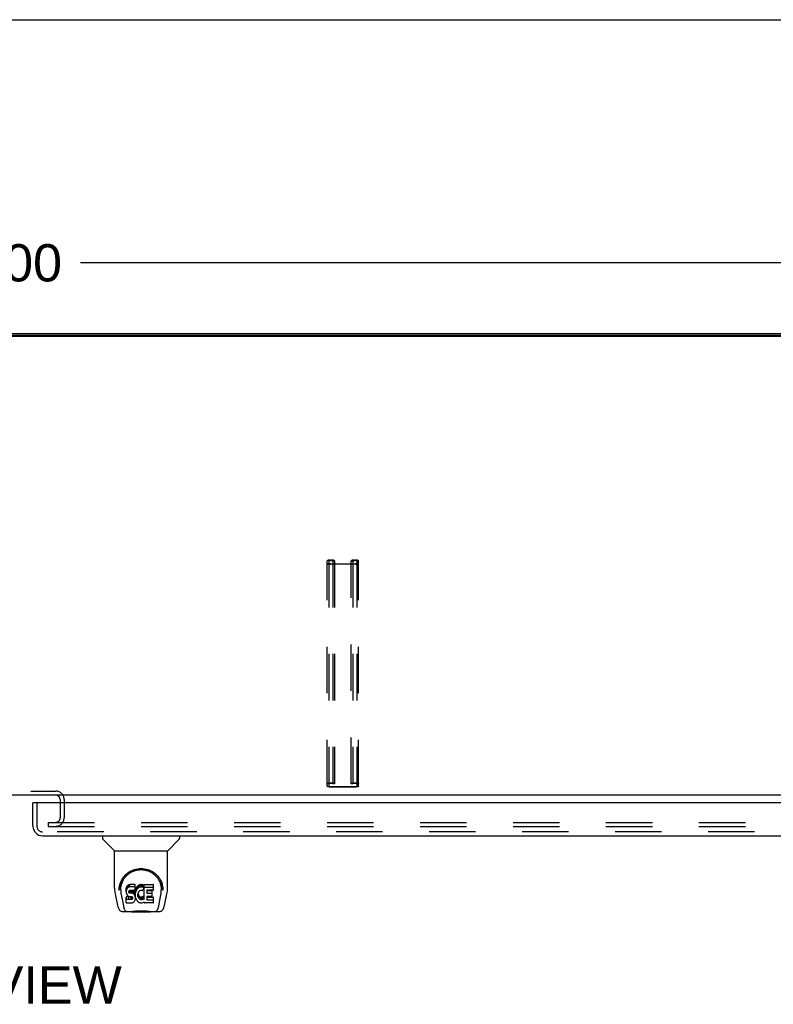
# Model space of a CAD drawing. Header units: inches. Extents: x 0 to 220, y 0 to 142.
# Tile 72 of 76: x 70 to 89, y 117 to 142. Entities that reach past the tile are written whole.
import ezdxf

# ---------------------------------------------------------------- set-up
doc = ezdxf.new("R2010")
doc.units = ezdxf.units.IN
doc.header["$LTSCALE"] = 12.090517
doc.header["$MEASUREMENT"] = 0
doc.linetypes.add('HIDDEN', pattern=[0.2, 0.1, -0.1])
doc.layers.get('0').update_dxf_attribs({"linetype": 'CONTINUOUS'})
for name, color, linetype in [('DEFAULT_2', 8, 'HIDDEN'), ('DIMENSIONS', 7, 'CONTINUOUS'), ('RIGHT_DOOR_ASSEMBLY', 7, 'CONTINUOUS')]:
    doc.layers.add(name, color=color, linetype=linetype)
doc.styles.get("Standard").update_dxf_attribs({"font": 'arial.ttf'})
doc.dimstyles.new('DIMSTYLE_1', dxfattribs={"dimtxt": 0.969828, "dimasz": 1.293103, "dimexe": 0.09, "dimexo": 0.07, "dimgap": 0.0375, "dimtad": 0, "dimtih": 1, "dimtoh": 1, "dimzin": 4, "dimdsep": 46, "dimtxsty": 'Standard', "dimblk": '_FILLED', "dimblk1": '_FILLED', "dimblk2": '_FILLED', "dimcen": 0.09, "dimazin": 1, "dimtfac": 1, "dimtdec": 3, "dimtofl": 0, "dimtmove": 0, "dimatfit": 3, "dimldrblk": '_FILLED', "dimfxl": 0, "dimtolj": 1, "dimtzin": 4, "dimarcsym": 0})

# ---------------------------------------------------------------- blocks, each defined once
blk = doc.blocks.new('_FILLED')
at = {"color": 0, "linetype": 'ByBlock'}
blk.add_solid([(0, 0), (-1, 0.2), (-1, -0.2)], dxfattribs=at)
blk = doc.blocks.new('*D9')
at = {"layer": 'DIMENSIONS', "color": 2, "linetype": 'Continuous'}
for p, q in [((39.047, 134.894), (39.047, 137.084)), ((99.047, 134.894), (99.047, 137.084)), ((39.047, 135.92), (66.867, 135.92)), ((99.047, 135.92), (71.226, 135.92))]:
    blk.add_line(p, q, dxfattribs=at)
at = {"layer": 'DIMENSIONS', "color": 2, "linetype": 'Continuous', "xscale": 1.2931034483, "yscale": 1.2931034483, "zscale": 1.2931034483, "rotation": 180}
blk.add_blockref('_FILLED', (39.047, 135.92), dxfattribs=at)
at = {"layer": 'DIMENSIONS', "color": 2, "linetype": 'Continuous', "xscale": 1.2931034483, "yscale": 1.2931034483, "zscale": 1.2931034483}
blk.add_blockref('_FILLED', (99.047, 135.92), dxfattribs=at)
at = {"layer": 'DIMENSIONS', "color": 2, "linetype": 'Continuous', "insert": (69.047, 136.405), "char_height": 0.9698, "width": 3.38899, "attachment_point": 2, "line_spacing_factor": 0.9}
blk.add_mtext('60.00', dxfattribs=at)

msp = doc.modelspace()

# ---------------------------------------------------------------- linework, layer by layer
at = {"color": 7, "linetype": 'Continuous'}
for p, q in [((0, 142.241), (219.828, 142.241)), ((98.935, 134.003), (39.159, 134.003)), ((97.494, 122.08), (40.599, 122.08)), ((70.693, 121.937), (70.693, 121.876))]:
    msp.add_line(p, q, dxfattribs=at)
at = {"color": 3, "linetype": 'Continuous'}
for p, q in [((39.151, 134.08), (98.943, 134.08)), ((98.935, 134.03), (39.159, 134.03))]:
    msp.add_line(p, q, dxfattribs=at)
msp.add_arc((70.578, 121.965), 0.115, 0, 64.7498, dxfattribs=at)
at = {"layer": 'DEFAULT_2', "color": 8, "linetype": 'HIDDEN'}
for p, q in [((77.64, 122.31), (77.64, 128.17)), ((77.68, 128.17), (77.68, 122.31)), ((77.72, 128.19), (77.748, 128.19)), ((77.748, 128.18), (77.72, 128.18)), ((77.72, 128.096), (78.373, 128.096)), ((78.373, 128.085), (77.72, 128.085)), ((77.788, 128.17), (77.788, 122.37)), ((77.828, 128.166), (77.788, 128.166)), ((77.828, 128.17), (77.828, 122.37)), ((78.265, 122.37), (78.265, 128.17)), ((78.305, 128.166), (78.265, 128.166)), ((78.305, 128.17), (78.305, 122.37)), ((78.345, 128.19), (78.373, 128.19)), ((78.373, 128.18), (78.345, 128.18)), ((78.413, 128.17), (78.413, 122.31)), ((78.453, 122.31), (78.453, 128.17)), ((77.72, 122.395), (77.748, 122.395)), ((77.748, 122.384), (77.72, 122.384)), ((78.345, 122.395), (78.373, 122.395)), ((78.373, 122.384), (78.345, 122.384)), ((67.516, 122.184), (70.578, 122.184)), ((77.72, 122.3), (78.373, 122.3)), ((78.373, 122.29), (77.72, 122.29)), ((77.828, 122.37), (77.788, 122.37)), ((78.305, 122.37), (78.265, 122.37)), ((70.693, 121.965), (70.693, 121.937)), ((70.693, 121.876), (70.693, 121.486)), ((70.797, 121.965), (70.797, 121.486)), ((70.38, 121.371), (97.397, 121.371)), ((70.38, 121.371), (70.38, 121.267)), ((70.38, 121.267), (97.397, 121.267))]:
    msp.add_line(p, q, dxfattribs=at)
for points in [[(77.72, 128.19), (77.71, 128.19), (77.7, 128.19), (77.69, 128.189), (77.68, 128.188), (77.672, 128.186), (77.664, 128.184), (77.657, 128.182), (77.651, 128.18), (77.646, 128.178), (77.643, 128.175), (77.641, 128.172), (77.64, 128.17)], [(77.64, 128.106), (77.641, 128.103), (77.643, 128.101), (77.646, 128.098), (77.651, 128.096), (77.657, 128.093), (77.664, 128.091), (77.672, 128.089), (77.68, 128.088), (77.69, 128.087), (77.7, 128.086), (77.71, 128.085), (77.72, 128.085)], [(77.68, 128.17), (77.681, 128.171), (77.682, 128.173), (77.685, 128.174), (77.688, 128.176), (77.692, 128.177), (77.697, 128.178), (77.702, 128.179), (77.708, 128.179), (77.714, 128.18), (77.72, 128.18)], [(77.72, 128.096), (77.714, 128.096), (77.708, 128.096), (77.702, 128.097), (77.697, 128.097), (77.692, 128.099), (77.688, 128.1), (77.685, 128.101), (77.682, 128.103), (77.681, 128.104), (77.68, 128.106)], [(77.828, 128.17), (77.827, 128.172), (77.825, 128.175), (77.822, 128.178), (77.817, 128.18), (77.811, 128.182), (77.804, 128.184), (77.797, 128.186), (77.788, 128.188), (77.779, 128.189), (77.769, 128.19), (77.758, 128.19), (77.748, 128.19)], [(77.748, 128.18), (77.754, 128.18), (77.76, 128.179), (77.766, 128.179), (77.771, 128.178), (77.776, 128.177), (77.78, 128.176), (77.784, 128.174), (77.786, 128.173), (77.787, 128.171), (77.788, 128.17)], [(78.345, 128.19), (78.335, 128.19), (78.325, 128.19), (78.315, 128.189), (78.305, 128.188), (78.297, 128.186), (78.289, 128.184), (78.282, 128.182), (78.276, 128.18), (78.271, 128.178), (78.268, 128.175), (78.266, 128.172), (78.265, 128.17)], [(78.305, 128.17), (78.306, 128.171), (78.307, 128.173), (78.31, 128.174), (78.313, 128.176), (78.317, 128.177), (78.322, 128.178), (78.327, 128.179), (78.333, 128.179), (78.339, 128.18), (78.345, 128.18)], [(78.453, 128.17), (78.452, 128.172), (78.45, 128.175), (78.447, 128.178), (78.442, 128.18), (78.436, 128.182), (78.429, 128.184), (78.422, 128.186), (78.413, 128.188), (78.404, 128.189), (78.394, 128.19), (78.383, 128.19), (78.373, 128.19)], [(78.373, 128.18), (78.379, 128.18), (78.385, 128.179), (78.391, 128.179), (78.396, 128.178), (78.401, 128.177), (78.405, 128.176), (78.409, 128.174), (78.411, 128.173), (78.412, 128.171), (78.413, 128.17)], [(78.373, 128.085), (78.383, 128.085), (78.394, 128.086), (78.404, 128.087), (78.413, 128.088), (78.422, 128.089), (78.429, 128.091), (78.436, 128.093), (78.442, 128.096), (78.447, 128.098), (78.45, 128.101), (78.452, 128.103), (78.453, 128.106)], [(78.413, 128.106), (78.412, 128.104), (78.411, 128.103), (78.409, 128.101), (78.405, 128.1), (78.401, 128.099), (78.396, 128.097), (78.391, 128.097), (78.385, 128.096), (78.379, 128.096), (78.373, 128.096)], [(77.64, 122.374), (77.641, 122.377), (77.643, 122.379), (77.646, 122.382), (77.651, 122.384), (77.657, 122.387), (77.664, 122.389), (77.672, 122.39), (77.68, 122.392), (77.69, 122.393), (77.7, 122.394), (77.71, 122.395), (77.72, 122.395)], [(77.72, 122.384), (77.714, 122.384), (77.708, 122.384), (77.702, 122.383), (77.697, 122.382), (77.692, 122.381), (77.688, 122.38), (77.685, 122.379), (77.682, 122.377), (77.681, 122.376), (77.68, 122.374)], [(77.748, 122.395), (77.758, 122.395), (77.769, 122.394), (77.779, 122.393), (77.788, 122.392), (77.797, 122.39), (77.804, 122.389), (77.811, 122.387), (77.817, 122.384), (77.822, 122.382), (77.825, 122.379), (77.827, 122.377), (77.828, 122.374)], [(77.788, 122.374), (77.787, 122.376), (77.786, 122.377), (77.784, 122.379), (77.78, 122.38), (77.776, 122.381), (77.771, 122.382), (77.766, 122.383), (77.76, 122.384), (77.754, 122.384), (77.748, 122.384)], [(78.265, 122.374), (78.266, 122.377), (78.268, 122.379), (78.271, 122.382), (78.276, 122.384), (78.282, 122.387), (78.289, 122.389), (78.297, 122.39), (78.305, 122.392), (78.315, 122.393), (78.325, 122.394), (78.335, 122.395), (78.345, 122.395)], [(78.345, 122.384), (78.339, 122.384), (78.333, 122.384), (78.327, 122.383), (78.322, 122.382), (78.317, 122.381), (78.313, 122.38), (78.31, 122.379), (78.307, 122.377), (78.306, 122.376), (78.305, 122.374)], [(78.373, 122.395), (78.383, 122.395), (78.394, 122.394), (78.404, 122.393), (78.413, 122.392), (78.422, 122.39), (78.429, 122.389), (78.436, 122.387), (78.442, 122.384), (78.447, 122.382), (78.45, 122.379), (78.452, 122.377), (78.453, 122.374)], [(78.413, 122.374), (78.412, 122.376), (78.411, 122.377), (78.409, 122.379), (78.405, 122.38), (78.401, 122.381), (78.396, 122.382), (78.391, 122.383), (78.385, 122.384), (78.379, 122.384), (78.373, 122.384)], [(77.72, 122.29), (77.71, 122.29), (77.7, 122.29), (77.69, 122.291), (77.68, 122.292), (77.672, 122.294), (77.664, 122.296), (77.657, 122.298), (77.651, 122.3), (77.646, 122.302), (77.643, 122.305), (77.641, 122.308), (77.64, 122.31)], [(77.68, 122.31), (77.681, 122.309), (77.682, 122.307), (77.685, 122.306), (77.688, 122.304), (77.692, 122.303), (77.697, 122.302), (77.702, 122.301), (77.708, 122.3), (77.714, 122.3), (77.72, 122.3)], [(78.373, 122.3), (78.379, 122.3), (78.385, 122.3), (78.391, 122.301), (78.396, 122.302), (78.401, 122.303), (78.405, 122.304), (78.409, 122.306), (78.411, 122.307), (78.412, 122.309), (78.413, 122.31)], [(78.453, 122.31), (78.452, 122.308), (78.45, 122.305), (78.447, 122.302), (78.442, 122.3), (78.436, 122.298), (78.429, 122.296), (78.422, 122.294), (78.413, 122.292), (78.404, 122.291), (78.394, 122.29), (78.383, 122.29), (78.373, 122.29)]]:
    msp.add_lwpolyline(points, dxfattribs=at)
for centre, radius, start, end in [((70.578, 121.965), 0.219, 0, 90), ((70.578, 121.965), 0.115, 64.7498, 90), ((70.578, 121.486), 0.219, 270, 360), ((70.578, 121.486), 0.115, 270, 360)]:
    msp.add_arc(centre, radius, start, end, dxfattribs=at)
at = {"layer": 'RIGHT_DOOR_ASSEMBLY', "color": 7, "linetype": 'Continuous'}
for p, q in [((70.046, 121.876), (69.984, 121.876)), ((71.793, 121.022), (71.793, 120.96)), ((72.102, 120.634), (71.804, 120.932)), ((73.491, 120.634), (73.789, 120.932)), ((73.801, 121.022), (73.801, 120.96)), ((72.108, 120.628), (73.486, 120.628)), ((72.108, 119.656), (72.108, 120.628)), ((73.486, 119.657), (73.486, 120.628)), ((72.226, 119.602), (72.226, 119.601)), ((72.233, 119.688), (72.232, 119.624)), ((72.27, 119.615), (72.27, 119.591)), ((72.412, 119.66), (72.411, 119.636)), ((72.411, 119.569), (72.411, 119.636)), ((72.412, 119.593), (72.411, 119.569)), ((72.411, 119.569), (72.411, 119.546)), ((72.417, 119.683), (72.412, 119.66)), ((72.412, 119.593), (72.412, 119.66)), ((72.417, 119.616), (72.412, 119.593)), ((72.427, 119.706), (72.417, 119.683)), ((72.417, 119.616), (72.417, 119.683)), ((72.427, 119.639), (72.417, 119.616)), ((72.44, 119.725), (72.427, 119.706)), ((72.427, 119.639), (72.427, 119.706)), ((72.44, 119.659), (72.427, 119.639)), ((72.449, 119.733), (72.44, 119.725)), ((72.44, 119.659), (72.44, 119.725)), ((72.449, 119.667), (72.44, 119.659)), ((72.459, 119.74), (72.449, 119.733)), ((72.449, 119.667), (72.449, 119.733)), ((72.459, 119.673), (72.449, 119.667)), ((72.48, 119.75), (72.459, 119.74)), ((72.459, 119.673), (72.459, 119.74)), ((72.48, 119.683), (72.459, 119.673)), ((72.504, 119.757), (72.48, 119.75)), ((72.48, 119.683), (72.48, 119.75)), ((72.504, 119.69), (72.48, 119.683)), ((72.482, 119.573), (72.484, 119.588)), ((72.482, 119.55), (72.482, 119.573)), ((72.482, 119.558), (72.482, 119.573)), ((72.484, 119.588), (72.487, 119.594)), ((72.485, 119.543), (72.485, 119.588)), ((72.487, 119.594), (72.493, 119.599)), ((72.489, 119.537), (72.489, 119.596)), ((72.493, 119.599), (72.508, 119.604)), ((72.495, 119.599), (72.495, 119.6)), ((72.51, 119.595), (72.495, 119.599)), ((72.495, 119.533), (72.495, 119.599)), ((72.643, 119.757), (72.504, 119.757)), ((72.504, 119.69), (72.504, 119.757)), ((72.643, 119.69), (72.504, 119.69)), ((72.508, 119.604), (72.522, 119.605)), ((72.534, 119.596), (72.51, 119.595)), ((72.51, 119.529), (72.51, 119.595)), ((72.522, 119.605), (72.635, 119.605)), ((72.558, 119.595), (72.534, 119.596)), ((72.534, 119.529), (72.534, 119.596)), ((72.581, 119.59), (72.558, 119.595)), ((72.558, 119.528), (72.558, 119.595)), ((72.592, 119.585), (72.581, 119.59)), ((72.581, 119.523), (72.581, 119.59)), ((72.602, 119.578), (72.592, 119.585)), ((72.592, 119.518), (72.592, 119.585)), ((72.619, 119.561), (72.602, 119.578)), ((72.602, 119.511), (72.602, 119.578)), ((72.632, 119.541), (72.619, 119.561)), ((72.619, 119.494), (72.619, 119.561)), ((72.635, 119.605), (72.641, 119.605)), ((72.641, 119.605), (72.643, 119.611)), ((72.645, 119.714), (72.643, 119.757)), ((72.643, 119.69), (72.643, 119.757)), ((72.645, 119.647), (72.643, 119.69)), ((72.643, 119.611), (72.644, 119.624)), ((72.647, 119.593), (72.643, 119.549)), ((72.644, 119.624), (72.645, 119.647)), ((72.645, 119.647), (72.645, 119.714)), ((72.651, 119.615), (72.647, 119.593)), ((72.647, 119.526), (72.647, 119.593)), ((72.658, 119.636), (72.651, 119.615)), ((72.651, 119.548), (72.651, 119.615)), ((72.658, 119.57), (72.651, 119.548)), ((72.666, 119.657), (72.658, 119.636)), ((72.658, 119.57), (72.658, 119.636)), ((72.666, 119.59), (72.658, 119.57)), ((72.677, 119.677), (72.666, 119.657)), ((72.666, 119.59), (72.666, 119.657)), ((72.677, 119.61), (72.666, 119.59)), ((72.69, 119.695), (72.677, 119.677)), ((72.677, 119.61), (72.677, 119.677)), ((72.69, 119.628), (72.677, 119.61)), ((72.704, 119.711), (72.69, 119.695)), ((72.69, 119.628), (72.69, 119.695)), ((72.704, 119.645), (72.69, 119.628)), ((72.721, 119.727), (72.704, 119.711)), ((72.704, 119.645), (72.704, 119.711)), ((72.721, 119.66), (72.704, 119.645)), ((72.739, 119.74), (72.721, 119.727)), ((72.721, 119.66), (72.721, 119.727)), ((72.739, 119.673), (72.721, 119.66)), ((72.74, 119.572), (72.726, 119.549)), ((72.759, 119.749), (72.739, 119.74)), ((72.739, 119.673), (72.739, 119.74)), ((72.759, 119.682), (72.739, 119.673)), ((72.748, 119.582), (72.74, 119.572)), ((72.759, 119.59), (72.748, 119.582)), ((72.781, 119.753), (72.759, 119.749)), ((72.759, 119.682), (72.759, 119.749)), ((72.781, 119.687), (72.759, 119.682)), ((72.784, 119.6), (72.759, 119.59)), ((72.803, 119.756), (72.781, 119.753)), ((72.781, 119.687), (72.781, 119.753)), ((72.803, 119.689), (72.781, 119.687)), ((72.797, 119.604), (72.784, 119.6)), ((72.81, 119.603), (72.797, 119.604)), ((72.803, 119.756), (72.826, 119.755)), ((72.803, 119.689), (72.803, 119.756)), ((72.826, 119.688), (72.803, 119.689)), ((72.823, 119.6), (72.81, 119.603)), ((72.835, 119.595), (72.823, 119.6)), ((72.837, 119.753), (72.826, 119.755)), ((72.826, 119.688), (72.826, 119.755)), ((72.837, 119.687), (72.826, 119.688)), ((72.848, 119.75), (72.837, 119.753)), ((72.837, 119.687), (72.837, 119.753)), ((72.848, 119.683), (72.837, 119.687)), ((72.868, 119.666), (72.841, 119.598)), ((72.866, 119.738), (72.848, 119.75)), ((72.848, 119.683), (72.848, 119.75)), ((72.866, 119.671), (72.848, 119.683)), ((72.866, 119.738), (72.866, 119.671)), ((72.868, 119.735), (72.868, 119.668)), ((72.876, 119.755), (73.113, 119.755)), ((72.876, 119.363), (72.876, 119.755)), ((72.876, 119.688), (73.113, 119.688)), ((72.947, 119.6), (72.947, 119.533)), ((73.113, 119.605), (72.951, 119.605)), ((72.951, 119.595), (73.082, 119.595)), ((73.087, 119.451), (73.087, 119.591)), ((73.118, 119.609), (73.118, 119.751)), ((73.36, 119.688), (73.361, 119.624)), ((73.368, 119.601), (73.368, 119.602)), ((72.123, 119.513), (72.188, 119.208)), ((72.279, 119.493), (72.336, 119.201)), ((72.411, 119.546), (72.415, 119.522)), ((72.413, 119.284), (72.413, 119.425)), ((72.415, 119.522), (72.424, 119.5)), ((72.477, 119.364), (72.417, 119.363)), ((72.477, 119.43), (72.418, 119.43)), ((72.418, 119.363), (72.418, 119.43)), ((72.424, 119.5), (72.436, 119.48)), ((72.436, 119.48), (72.453, 119.462)), ((72.453, 119.462), (72.473, 119.449)), ((72.473, 119.449), (72.484, 119.445)), ((72.538, 119.431), (72.477, 119.43)), ((72.477, 119.364), (72.477, 119.43)), ((72.538, 119.364), (72.477, 119.364)), ((72.482, 119.55), (72.482, 119.558)), ((72.485, 119.543), (72.482, 119.55)), ((72.484, 119.445), (72.495, 119.443)), ((72.489, 119.537), (72.485, 119.543)), ((72.495, 119.533), (72.489, 119.537)), ((72.51, 119.529), (72.495, 119.533)), ((72.495, 119.443), (72.543, 119.443)), ((72.534, 119.529), (72.51, 119.529)), ((72.558, 119.528), (72.534, 119.529)), ((72.553, 119.432), (72.538, 119.431)), ((72.538, 119.364), (72.538, 119.431)), ((72.553, 119.365), (72.538, 119.364)), ((72.543, 119.443), (72.55, 119.442)), ((72.55, 119.442), (72.557, 119.439)), ((72.559, 119.435), (72.553, 119.432)), ((72.553, 119.365), (72.553, 119.432)), ((72.559, 119.368), (72.553, 119.365)), ((72.557, 119.439), (72.563, 119.435)), ((72.581, 119.523), (72.558, 119.528)), ((72.561, 119.437), (72.559, 119.435)), ((72.559, 119.368), (72.559, 119.435)), ((72.565, 119.374), (72.559, 119.368)), ((72.563, 119.435), (72.568, 119.429)), ((72.565, 119.374), (72.565, 119.433)), ((72.574, 119.386), (72.565, 119.374)), ((72.568, 119.429), (72.575, 119.415)), ((72.574, 119.386), (72.574, 119.417)), ((72.577, 119.393), (72.574, 119.386)), ((72.575, 119.415), (72.577, 119.4)), ((72.577, 119.393), (72.577, 119.405)), ((72.577, 119.4), (72.577, 119.393)), ((72.592, 119.518), (72.581, 119.523)), ((72.602, 119.511), (72.592, 119.518)), ((72.619, 119.494), (72.602, 119.511)), ((72.605, 119.298), (72.622, 119.315)), ((72.632, 119.474), (72.619, 119.494)), ((72.622, 119.315), (72.629, 119.325)), ((72.629, 119.325), (72.634, 119.336)), ((72.642, 119.519), (72.632, 119.541)), ((72.632, 119.474), (72.632, 119.541)), ((72.642, 119.452), (72.632, 119.474)), ((72.634, 119.336), (72.643, 119.358)), ((72.643, 119.515), (72.642, 119.519)), ((72.642, 119.452), (72.642, 119.519)), ((72.648, 119.429), (72.642, 119.452)), ((72.643, 119.482), (72.643, 119.549)), ((72.647, 119.526), (72.643, 119.482)), ((72.643, 119.482), (72.644, 119.46)), ((72.643, 119.358), (72.649, 119.381)), ((72.644, 119.46), (72.647, 119.438)), ((72.651, 119.548), (72.647, 119.526)), ((72.647, 119.438), (72.651, 119.416)), ((72.65, 119.405), (72.648, 119.429)), ((72.649, 119.381), (72.65, 119.405)), ((72.65, 119.405), (72.65, 119.42)), ((72.651, 119.416), (72.658, 119.395)), ((72.658, 119.395), (72.68, 119.355)), ((72.68, 119.355), (72.692, 119.337)), ((72.692, 119.337), (72.707, 119.32)), ((72.707, 119.32), (72.723, 119.305)), ((72.713, 119.498), (72.712, 119.471)), ((72.712, 119.471), (72.713, 119.457)), ((72.716, 119.524), (72.713, 119.498)), ((72.713, 119.457), (72.713, 119.498)), ((72.713, 119.457), (72.717, 119.445)), ((72.715, 119.517), (72.717, 119.511)), ((72.72, 119.537), (72.716, 119.524)), ((72.717, 119.511), (72.727, 119.487)), ((72.717, 119.445), (72.717, 119.511)), ((72.717, 119.445), (72.727, 119.42)), ((72.726, 119.549), (72.72, 119.537)), ((72.723, 119.305), (72.741, 119.291)), ((72.727, 119.487), (72.74, 119.463)), ((72.727, 119.42), (72.727, 119.487)), ((72.727, 119.42), (72.74, 119.397)), ((72.74, 119.463), (72.749, 119.453)), ((72.74, 119.397), (72.74, 119.463)), ((72.74, 119.397), (72.749, 119.387)), ((72.749, 119.453), (72.759, 119.445)), ((72.749, 119.387), (72.749, 119.453)), ((72.749, 119.387), (72.759, 119.378)), ((72.759, 119.445), (72.77, 119.437)), ((72.759, 119.378), (72.759, 119.445)), ((72.759, 119.378), (72.77, 119.37)), ((72.77, 119.437), (72.782, 119.432)), ((72.77, 119.37), (72.77, 119.437)), ((72.77, 119.37), (72.782, 119.365)), ((72.782, 119.432), (72.796, 119.43)), ((72.782, 119.365), (72.782, 119.432)), ((72.782, 119.365), (72.796, 119.363)), ((72.796, 119.43), (72.809, 119.429)), ((72.796, 119.363), (72.796, 119.43)), ((72.796, 119.363), (72.809, 119.363)), ((72.809, 119.429), (72.822, 119.431)), ((72.809, 119.363), (72.809, 119.429)), ((72.809, 119.363), (72.822, 119.365)), ((72.822, 119.431), (72.835, 119.435)), ((72.822, 119.365), (72.822, 119.431)), ((72.822, 119.365), (72.835, 119.369)), ((72.835, 119.435), (72.847, 119.441)), ((72.835, 119.369), (72.835, 119.435)), ((72.835, 119.369), (72.847, 119.374)), ((72.847, 119.441), (72.858, 119.448)), ((72.847, 119.374), (72.847, 119.441)), ((72.847, 119.374), (72.858, 119.382)), ((72.858, 119.448), (72.858, 119.382)), ((72.865, 119.447), (72.876, 119.43)), ((72.865, 119.381), (72.876, 119.363)), ((72.948, 119.442), (72.948, 119.364)), ((72.951, 119.528), (73.082, 119.528)), ((73.082, 119.446), (72.952, 119.446)), ((72.952, 119.427), (73.114, 119.427)), ((72.952, 119.36), (73.114, 119.36)), ((73.118, 119.283), (73.118, 119.422)), ((73.257, 119.201), (73.314, 119.49)), ((73.314, 119.49), (73.315, 119.494)), ((73.405, 119.208), (73.47, 119.513)), ((72.312, 119.053), (72.539, 119.053)), ((72.346, 119.132), (72.354, 119.132)), ((72.352, 119.136), (72.356, 119.127)), ((72.356, 119.126), (72.356, 119.127)), ((72.398, 119.053), (72.397, 119.053)), ((72.418, 119.279), (72.562, 119.279)), ((72.513, 119.053), (72.534, 119.054)), ((72.513, 119.053), (72.535, 119.054)), ((72.558, 119.034), (72.538, 119.054)), ((72.562, 119.279), (72.574, 119.28)), ((72.574, 119.28), (72.585, 119.284)), ((72.585, 119.284), (72.605, 119.298)), ((72.741, 119.291), (72.751, 119.286)), ((72.751, 119.286), (72.761, 119.283)), ((72.761, 119.283), (72.783, 119.277)), ((72.783, 119.277), (72.805, 119.275)), ((72.805, 119.275), (72.827, 119.278)), ((72.827, 119.278), (72.849, 119.284)), ((72.849, 119.284), (72.868, 119.296)), ((72.878, 119.296), (72.868, 119.296)), ((72.868, 119.296), (72.868, 119.296)), ((72.878, 119.283), (72.878, 119.296)), ((73.114, 119.279), (72.883, 119.279)), ((73.035, 119.034), (73.055, 119.054)), ((73.055, 119.053), (73.281, 119.053)), ((73.196, 119.053), (73.195, 119.053)), ((73.237, 119.126), (73.238, 119.127)), ((73.24, 119.132), (73.247, 119.132)), ((73.035, 119.034), (72.558, 119.034))]:
    msp.add_line(p, q, dxfattribs=at)
at = {"layer": 'RIGHT_DOOR_ASSEMBLY', "color": 3, "linetype": 'Continuous'}
for p, q in [((69.984, 121.268), (69.984, 121.876)), ((98.61, 121.876), (70.046, 121.876)), ((70.231, 121.022), (98.425, 121.022))]:
    msp.add_line(p, q, dxfattribs=at)
at = {"layer": 'RIGHT_DOOR_ASSEMBLY', "color": 8, "linetype": 'HIDDEN'}
for p, q in [((70.088, 121.876), (70.088, 121.268)), ((98.425, 121.126), (70.231, 121.126))]:
    msp.add_line(p, q, dxfattribs=at)
at = {"layer": 'RIGHT_DOOR_ASSEMBLY', "color": 7, "linetype": 'Continuous'}
for points in [[(72.226, 119.614), (72.228, 119.656), (72.235, 119.705), (72.246, 119.752), (72.26, 119.797), (72.277, 119.838), (72.297, 119.878), (72.32, 119.915), (72.344, 119.95), (72.372, 119.982), (72.401, 120.013), (72.433, 120.041), (72.466, 120.067), (72.502, 120.09), (72.54, 120.111), (72.579, 120.129), (72.621, 120.144), (72.663, 120.156), (72.707, 120.165), (72.752, 120.17), (72.797, 120.172), (72.842, 120.17), (72.887, 120.165), (72.931, 120.156), (72.973, 120.144), (73.015, 120.129), (73.054, 120.111), (73.092, 120.09), (73.128, 120.067), (73.161, 120.041), (73.193, 120.012), (73.222, 119.982), (73.249, 119.949), (73.274, 119.914), (73.297, 119.877), (73.316, 119.838), (73.333, 119.796), (73.347, 119.751), (73.358, 119.705), (73.365, 119.655), (73.367, 119.614)], [(72.27, 119.615), (72.27, 119.635), (72.272, 119.659), (72.274, 119.683), (72.278, 119.707), (72.283, 119.73), (72.288, 119.753), (72.295, 119.776), (72.303, 119.798), (72.311, 119.82), (72.321, 119.841), (72.331, 119.861), (72.342, 119.881), (72.353, 119.9), (72.366, 119.918), (72.378, 119.935), (72.392, 119.952), (72.405, 119.967), (72.419, 119.982), (72.434, 119.996), (72.448, 120.01), (72.463, 120.023), (72.479, 120.035), (72.494, 120.046), (72.51, 120.056), (72.525, 120.066), (72.541, 120.075), (72.557, 120.084)], [(72.557, 120.084), (72.573, 120.092), (72.589, 120.099), (72.605, 120.105), (72.621, 120.111), (72.637, 120.117), (72.652, 120.121), (72.668, 120.126), (72.684, 120.129), (72.7, 120.133), (72.716, 120.135), (72.732, 120.138), (72.748, 120.139), (72.764, 120.14), (72.78, 120.141), (72.796, 120.141), (72.812, 120.141), (72.828, 120.141), (72.844, 120.139), (72.86, 120.138), (72.876, 120.136), (72.892, 120.133), (72.908, 120.13), (72.924, 120.126), (72.939, 120.122), (72.955, 120.117), (72.971, 120.112), (72.987, 120.106), (73.004, 120.099), (73.02, 120.092)], [(73.02, 120.092), (73.035, 120.084), (73.051, 120.076), (73.067, 120.067), (73.083, 120.057), (73.098, 120.046), (73.114, 120.035), (73.129, 120.023), (73.144, 120.011), (73.159, 119.997), (73.173, 119.983), (73.188, 119.968), (73.201, 119.952), (73.215, 119.935), (73.227, 119.918), (73.24, 119.9), (73.251, 119.881), (73.262, 119.861), (73.272, 119.841), (73.282, 119.82), (73.29, 119.799), (73.298, 119.777), (73.305, 119.754), (73.311, 119.731), (73.315, 119.707), (73.319, 119.683), (73.322, 119.659), (73.323, 119.635), (73.324, 119.615)], [(72.108, 119.656), (72.108, 119.624), (72.112, 119.584), (72.117, 119.544), (72.123, 119.513)], [(72.226, 119.602), (72.226, 119.607), (72.226, 119.614)], [(72.27, 119.591), (72.27, 119.575), (72.272, 119.547), (72.275, 119.519), (72.279, 119.493)], [(73.315, 119.494), (73.315, 119.497), (73.316, 119.5), (73.316, 119.503), (73.317, 119.506), (73.317, 119.51), (73.318, 119.513), (73.318, 119.516), (73.319, 119.52), (73.319, 119.523), (73.32, 119.527), (73.32, 119.531), (73.321, 119.535), (73.321, 119.539), (73.321, 119.543), (73.322, 119.547), (73.322, 119.551), (73.322, 119.556), (73.323, 119.56), (73.323, 119.565), (73.323, 119.569), (73.323, 119.574), (73.323, 119.579), (73.324, 119.584), (73.324, 119.589), (73.324, 119.615)], [(73.367, 119.614), (73.367, 119.607), (73.368, 119.602)], [(73.47, 119.513), (73.476, 119.544), (73.482, 119.583), (73.485, 119.623), (73.486, 119.657)], [(72.417, 119.43), (72.417, 119.43), (72.417, 119.43), (72.416, 119.43), (72.416, 119.429), (72.415, 119.429), (72.415, 119.429), (72.415, 119.429), (72.414, 119.428), (72.414, 119.428), (72.414, 119.427), (72.413, 119.427), (72.413, 119.426), (72.413, 119.426), (72.413, 119.425)], [(72.417, 119.363), (72.417, 119.363), (72.417, 119.363), (72.416, 119.363), (72.416, 119.363), (72.415, 119.362), (72.415, 119.362), (72.415, 119.362), (72.414, 119.362), (72.414, 119.361), (72.414, 119.361), (72.413, 119.36), (72.413, 119.36), (72.413, 119.359), (72.413, 119.358)], [(72.188, 119.208), (72.191, 119.195), (72.196, 119.176), (72.201, 119.16), (72.206, 119.145), (72.211, 119.131), (72.217, 119.119), (72.224, 119.107), (72.231, 119.097), (72.239, 119.087), (72.248, 119.078), (72.259, 119.07), (72.27, 119.064), (72.282, 119.058), (72.295, 119.055), (72.309, 119.054), (72.312, 119.053)], [(72.336, 119.201), (72.339, 119.189), (72.342, 119.175), (72.345, 119.162), (72.348, 119.149), (72.352, 119.136)], [(72.356, 119.126), (72.361, 119.114), (72.367, 119.101), (72.374, 119.09), (72.381, 119.081), (72.388, 119.073), (72.396, 119.066), (72.405, 119.06), (72.415, 119.056), (72.425, 119.054), (72.432, 119.053)], [(72.534, 119.054), (72.556, 119.056), (72.579, 119.058), (72.604, 119.06), (72.63, 119.063), (72.656, 119.066), (72.684, 119.069), (72.712, 119.071), (72.741, 119.073), (72.77, 119.074), (72.799, 119.074), (72.828, 119.074), (72.857, 119.073), (72.886, 119.071), (72.914, 119.069), (72.941, 119.066), (72.967, 119.063), (72.992, 119.06), (73.016, 119.058), (73.039, 119.055)], [(72.535, 119.054), (72.562, 119.056), (72.589, 119.058), (72.618, 119.061), (72.646, 119.064), (72.676, 119.067), (72.705, 119.069), (72.735, 119.071), (72.766, 119.072), (72.796, 119.072), (72.827, 119.072), (72.857, 119.071), (72.887, 119.069), (72.917, 119.067), (72.946, 119.064), (72.975, 119.061), (73.004, 119.058), (73.031, 119.056)], [(73.031, 119.056), (73.058, 119.054), (73.08, 119.053)], [(73.039, 119.055), (73.06, 119.054), (73.08, 119.053)], [(73.161, 119.053), (73.169, 119.054), (73.179, 119.056), (73.188, 119.06), (73.197, 119.066), (73.205, 119.073), (73.213, 119.081), (73.219, 119.09), (73.226, 119.101), (73.232, 119.114), (73.237, 119.126)], [(73.238, 119.127), (73.241, 119.136), (73.245, 119.149), (73.248, 119.162), (73.252, 119.175), (73.255, 119.189), (73.257, 119.201)], [(73.281, 119.053), (73.284, 119.054), (73.297, 119.055), (73.31, 119.058), (73.323, 119.063), (73.334, 119.07), (73.344, 119.078), (73.354, 119.087), (73.362, 119.096), (73.369, 119.107), (73.376, 119.118), (73.382, 119.131), (73.387, 119.144), (73.393, 119.16), (73.398, 119.176), (73.402, 119.195), (73.405, 119.208)]]:
    msp.add_lwpolyline(points, dxfattribs=at)
at = {"layer": 'RIGHT_DOOR_ASSEMBLY', "color": 3, "linetype": 'Continuous'}
msp.add_arc((70.231, 121.268), 0.246, 180, 270, dxfattribs=at)
at = {"layer": 'RIGHT_DOOR_ASSEMBLY', "color": 8, "linetype": 'HIDDEN'}
msp.add_arc((70.231, 121.268), 0.142, 180, 270, dxfattribs=at)
at = {"layer": 'RIGHT_DOOR_ASSEMBLY', "color": 7, "linetype": 'Continuous'}
for centre, radius, start, end in [((71.832, 120.96), 0.0394, 180, 225), ((73.761, 120.96), 0.0394, 315, 360), ((72.116, 120.648), 0.0197, 225, 270), ((73.477, 120.648), 0.0197, 270, 315)]:
    msp.add_arc(centre, radius, start, end, dxfattribs=at)
for centre, major_axis, ratio, start_param, end_param in [((72.797, 119.614), (0, 0.565), 0.999848, 1.137008, 1.553352), ((72.797, 119.614), (0, 0.565), 0.999848, -1.553352, -1.137622), ((72.837, 119.6), (0, 0.00448), 1, -3.557718, -1.937287), ((72.863, 119.735), (0.00448, 0), 1, 0.003891, 0.905353), ((72.863, 119.668), (0.00448, 0), 1, 5.916695, 7.188538), ((72.951, 119.6), (0, 0.00448), 1, 0, 1.570796), ((72.951, 119.6), (0, 0.00448), 1, 1.570796, 3.141593), ((73.082, 119.591), (0, 0.00448), 1, -1.570796, 0), ((73.113, 119.751), (0, 0.00448), 1, -1.570796, 0), ((73.113, 119.684), (0, 0.00448), 1, -1.570796, 0), ((73.113, 119.609), (0, 0.00448), 1, -3.141593, -1.570796), ((72.861, 119.445), (0.00448, 0), 1, 0.594971, 2.222579), ((72.861, 119.378), (0.00448, 0), 1, 0.594971, 2.222579), ((72.951, 119.533), (0, 0.00448), 1, 1.570796, 3.141593), ((72.952, 119.442), (0, 0.00448), 1, 0, 1.570796), ((72.952, 119.431), (0, 0.00448), 1, 1.570796, 3.141593), ((72.952, 119.364), (0, 0.00448), 1, 1.570796, 3.141593), ((73.082, 119.524), (0, 0.00448), 1, -1.570796, 0), ((73.082, 119.451), (0, 0.00448), 1, -3.141593, -1.570796), ((73.114, 119.422), (0, 0.00448), 1, -1.570796, 0), ((73.114, 119.355), (0, 0.00448), 1, -1.570796, 0), ((72.418, 119.284), (0, 0.00483), 1, 1.570796, 3.141593), ((72.883, 119.283), (0, 0.00448), 1, 1.570796, 3.141593), ((73.114, 119.283), (0, 0.00448), 1, -3.141593, -1.570796)]:
    msp.add_ellipse(centre, major_axis=major_axis, ratio=ratio, start_param=start_param, end_param=end_param, dxfattribs=at)

# ---------------------------------------------------------------- texts
at = {"layer": 'DIMENSIONS', "color": 2, "linetype": 'Continuous', "insert": (68.984, 117.627), "char_height": 0.9698, "width": 6.60853, "attachment_point": 2, "line_spacing_factor": 0.9}
msp.add_mtext('TOP VIEW', dxfattribs=at)

# ---------------------------------------------------------------- dimensions: what is measured, and where the dimension line sits
at = {"layer": 'DIMENSIONS', "color": 2, "linetype": 'Continuous'}
dim = msp.add_linear_dim(base=(39.047, 135.92), p1=(99.047, 137.154), p2=(39.047, 137.154), angle=180, dimstyle='DIMSTYLE_1', dxfattribs=at)
dim.commit()
dim.dimension.update_dxf_attribs({"geometry": '*D9', "text_midpoint": (69.039, 135.915), "dimtype": 160})

doc.saveas('drawing.dxf')
